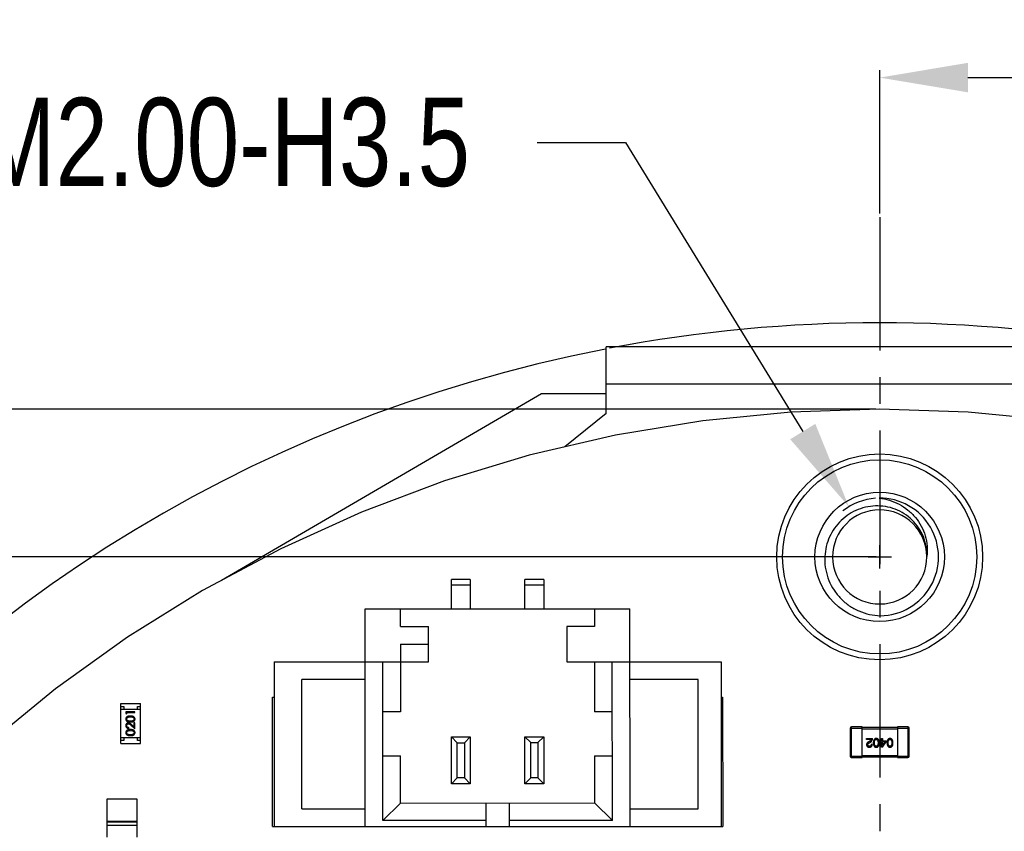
# Model space of a CAD drawing. Header units: millimetres. Extents: x -49 to 165, y -182 to -55.
# Tile 43 of 93: x 108 to 125, y -111 to -97. Entities that reach past the tile are written whole.
import ezdxf

# ---------------------------------------------------------------- set-up
doc = ezdxf.new("R2010")
doc.units = ezdxf.units.MM
doc.header["$LTSCALE"] = 1.21
doc.header["$MEASUREMENT"] = 0
doc.header["$PDMODE"] = 3
doc.header["$PDSIZE"] = 0.3125
doc.linetypes.add('CENTER', pattern=[0.6, 0.375, -0.075, 0.075, -0.075])
doc.layers.get('0').update_dxf_attribs({"linetype": 'CONTINUOUS'})
doc.layers.get('DEFPOINTS').update_dxf_attribs({"linetype": 'CONTINUOUS'})
doc.layers.add('Dim', color=3, linetype='CONTINUOUS', lineweight=25)
doc.styles.get("Standard").update_dxf_attribs({"font": 'txt', "width": 0.8})
doc.dimstyles.get("Standard").update_dxf_attribs({"dimtxt": 0.15625, "dimasz": 0.1875, "dimexe": 0.125, "dimexo": 0.0625, "dimgap": 0.09, "dimtad": 0, "dimtih": 1, "dimtoh": 1, "dimzin": 4, "dimdsep": 46, "dimtxsty": 'Standard', "dimblk": '_FILLED', "dimblk1": '_FILLED', "dimblk2": '_FILLED', "dimcen": 0.09, "dimazin": 1, "dimtp": 0.01, "dimtm": 0.01, "dimtfac": 1, "dimtofl": 0, "dimtmove": 0, "dimatfit": 3, "dimldrblk": '_FILLED', "dimfxl": 1, "dimtolj": 1, "dimtzin": 4, "dimarcsym": 0})

# ---------------------------------------------------------------- blocks, each defined once
blk = doc.blocks.new('_FILLED')
at = {"color": 0, "linetype": 'ByBlock'}
blk.add_solid([(0, 0), (-1, 0.167), (-1, -0.167)], dxfattribs=at)
blk = doc.blocks.new('*D70')
at = {"layer": 'DEFPOINTS', "color": 0}
for p in [(123.008, -106.074), (91.696, -126.574), (95.709, -126.574)]:
    blk.add_point(p, dxfattribs=at)
at = {"layer": 'Dim', "color": 0, "lineweight": -2}
for p, q in [((122.946, -106.074), (91.571, -106.074)), ((91.696, -107.574), (91.696, -114.034)), ((91.696, -125.074), (91.696, -118.614)), ((95.647, -126.574), (91.571, -126.574))]:
    blk.add_line(p, q, dxfattribs=at)
at = {"layer": 'Dim', "color": 0, "lineweight": -2, "xscale": 1.5, "yscale": 1.5, "zscale": 1.5}
for p, rotation in [((91.696, -106.074), 90), ((91.696, -126.574), 270)]:
    blk.add_blockref('_FILLED', p, dxfattribs=dict(at, rotation=rotation))
at = {"layer": 'Dim', "color": 0, "insert": (91.696, -116.324), "char_height": 1.5, "attachment_point": 5, "rotation": 90, "line_spacing_factor": 1.5}
blk.add_mtext('\\A1;20.50', dxfattribs=at)
blk = doc.blocks.new('*D77')
at = {"layer": 'DEFPOINTS', "color": 0}
for p in [(122.485, -105.222), (123.531, -106.927)]:
    blk.add_point(p, dxfattribs=at)
at = {"layer": 'Dim', "color": 0, "lineweight": -2}
for p, q in [((117.185, -99.031), (118.685, -99.031)), ((118.685, -99.031), (121.7, -103.944)), ((123.008, -106.272), (123.008, -105.876)), ((122.81, -106.074), (123.206, -106.074))]:
    blk.add_line(p, q, dxfattribs=at)
blk.add_arc((123.008, -106.074), 1, 94.0921, 128.7082, dxfattribs=at)
at = {"layer": 'Dim', "color": 0, "lineweight": -2, "xscale": 1.5, "yscale": 1.5, "zscale": 1.5, "rotation": 301.5415137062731}
blk.add_blockref('_FILLED', (122.485, -105.222), dxfattribs=at)
at = {"layer": 'Dim', "color": 0, "insert": (111.095, -99.031), "char_height": 1.5, "attachment_point": 5}
blk.add_mtext('\\A1;3*M2.00-H3.5', dxfattribs=at)
blk = doc.blocks.new('*D84')
at = {"layer": 'DEFPOINTS', "color": 0}
for p in [(123.008, -97.927), (123.008, -100.297), (138.008, -110.074)]:
    blk.add_point(p, dxfattribs=at)
at = {"layer": 'Dim', "color": 0, "lineweight": -2}
for p, q in [((123.008, -100.235), (123.008, -97.802)), ((138.008, -110.012), (138.008, -97.802)), ((124.508, -97.927), (128.418, -97.927)), ((136.508, -97.927), (132.598, -97.927))]:
    blk.add_line(p, q, dxfattribs=at)
at = {"layer": 'Dim', "color": 0, "lineweight": -2, "xscale": 1.5, "yscale": 1.5, "zscale": 1.5, "rotation": 180}
blk.add_blockref('_FILLED', (123.008, -97.927), dxfattribs=at)
at = {"layer": 'Dim', "color": 0, "lineweight": -2, "xscale": 1.5, "yscale": 1.5, "zscale": 1.5}
blk.add_blockref('_FILLED', (138.008, -97.927), dxfattribs=at)
at = {"layer": 'Dim', "color": 0, "insert": (130.508, -97.927), "char_height": 1.5, "attachment_point": 5, "line_spacing_factor": 1.5}
blk.add_mtext('\\A1;15.00', dxfattribs=at)
blk = doc.blocks.new('*D87')
at = {"layer": 'DEFPOINTS', "color": 0}
for p in [(123.005, -103.562), (83.971, -149.587), (123.005, -149.587)]:
    blk.add_point(p, dxfattribs=at)
at = {"layer": 'Dim', "color": 0, "lineweight": -2}
for p, q in [((122.942, -103.562), (83.846, -103.562)), ((83.971, -105.062), (83.971, -124.184)), ((83.971, -148.087), (83.971, -128.964)), ((122.942, -149.587), (83.846, -149.587))]:
    blk.add_line(p, q, dxfattribs=at)
at = {"layer": 'Dim', "color": 0, "lineweight": -2, "xscale": 1.5, "yscale": 1.5, "zscale": 1.5}
for p, rotation in [((83.971, -103.562), 90), ((83.971, -149.587), 270)]:
    blk.add_blockref('_FILLED', p, dxfattribs=dict(at, rotation=rotation))
at = {"layer": 'Dim', "color": 0, "insert": (83.971, -126.574), "char_height": 1.5, "attachment_point": 5, "rotation": 90, "line_spacing_factor": 1.5}
blk.add_mtext('\\A1;%%C46.0', dxfattribs=at)

msp = doc.modelspace()

# ---------------------------------------------------------------- linework, layer by layer
at = {"color": 4, "linetype": 'CENTER', "ltscale": 5}
msp.add_line((123.008, -100.297), (123.008, -153.378), dxfattribs=at)
at = {"color": 7, "linetype": 'Continuous'}
for p, q in [((118.358, -103.634), (118.358, -102.504)), ((127.658, -102.504), (118.358, -102.504)), ((127.658, -103.138), (118.358, -103.138)), ((117.258, -103.304), (111.818, -106.475)), ((118.358, -103.304), (117.258, -103.304)), ((123.005, -103.562), (121.5, -103.611)), ((124.51, -103.611), (123.005, -103.562)), ((118.358, -103.634), (117.655, -104.205)), ((120.001, -103.759), (118.515, -104.004)), ((121.5, -103.611), (120.001, -103.759)), ((126.009, -103.758), (124.51, -103.611)), ((118.515, -104.004), (117.049, -104.346)), ((117.049, -104.346), (115.608, -104.783)), ((115.608, -104.783), (114.199, -105.314)), ((114.199, -105.314), (112.827, -105.936)), ((112.827, -105.936), (111.499, -106.646)), ((111.499, -106.646), (110.22, -107.441)), ((110.22, -107.441), (108.996, -108.318)), ((108.996, -108.318), (107.832, -109.273))]:
    msp.add_line(p, q, dxfattribs=at)
at = {"color": 6, "linetype": 'Continuous'}
for p, q in [((115.728, -106.957), (115.728, -106.457)), ((116.048, -106.457), (115.728, -106.457)), ((116.048, -106.557), (115.728, -106.557)), ((116.048, -106.457), (116.048, -106.957)), ((116.978, -106.956), (116.978, -106.456)), ((117.298, -106.456), (116.978, -106.456)), ((117.298, -106.556), (116.978, -106.556)), ((117.298, -106.456), (117.298, -106.956)), ((114.263, -106.957), (118.763, -106.956)), ((114.264, -110.657), (114.263, -106.957)), ((114.863, -107.257), (114.863, -106.957)), ((118.163, -106.956), (118.163, -107.256)), ((118.764, -110.656), (118.763, -106.956)), ((114.863, -107.257), (115.338, -107.257)), ((115.338, -107.857), (115.338, -107.257)), ((117.688, -107.256), (117.688, -107.856)), ((118.163, -107.256), (117.688, -107.256)), ((114.863, -107.557), (114.863, -108.707)), ((114.863, -107.557), (115.338, -107.557)), ((112.713, -107.857), (112.714, -110.657)), ((112.713, -107.857), (115.338, -107.857)), ((114.564, -110.557), (114.563, -107.857)), ((117.688, -107.856), (120.313, -107.856)), ((118.163, -107.856), (118.163, -108.706)), ((118.464, -110.556), (118.463, -107.856)), ((120.313, -107.856), (120.314, -110.656)), ((113.188, -110.357), (113.188, -108.157)), ((114.263, -108.157), (113.188, -108.157)), ((119.924, -108.156), (118.763, -108.156)), ((119.924, -110.356), (119.924, -108.156)), ((110.111, -109.247), (110.111, -108.567)), ((110.111, -108.567), (110.441, -108.567)), ((110.111, -108.617), (110.161, -108.617)), ((110.161, -108.617), (110.161, -108.667)), ((110.391, -108.667), (110.391, -108.617)), ((110.391, -108.617), (110.441, -108.617)), ((110.441, -109.247), (110.441, -108.567)), ((112.689, -110.657), (112.688, -108.457)), ((112.688, -108.457), (112.713, -108.457)), ((120.313, -108.456), (120.338, -108.456)), ((120.338, -108.456), (120.339, -110.656)), ((110.441, -108.667), (110.111, -108.667)), ((110.196, -108.705), (110.196, -108.733)), ((110.346, -108.705), (110.196, -108.705)), ((110.196, -108.733), (110.212, -108.742)), ((110.212, -108.742), (110.212, -108.719)), ((110.212, -108.719), (110.346, -108.719)), ((110.346, -108.719), (110.346, -108.705)), ((114.863, -108.707), (114.563, -108.707)), ((118.463, -108.706), (118.163, -108.706)), ((110.271, -108.792), (110.309, -108.798)), ((110.284, -108.938), (110.346, -108.996)), ((110.331, -108.964), (110.291, -108.926)), ((110.331, -108.894), (110.331, -108.964)), ((110.346, -108.894), (110.331, -108.894)), ((110.346, -108.996), (110.346, -108.894)), ((110.242, -108.99), (110.242, -108.977)), ((110.271, -109.023), (110.309, -109.028)), ((122.508, -108.984), (122.508, -109.464)), ((122.508, -108.984), (122.708, -108.984)), ((122.528, -109.484), (122.528, -108.964)), ((122.708, -108.964), (122.528, -108.964)), ((122.708, -109.484), (122.708, -108.964)), ((123.308, -108.974), (122.708, -108.974)), ((122.708, -108.994), (123.308, -108.994)), ((123.308, -108.964), (123.308, -109.484)), ((123.488, -108.964), (123.308, -108.964)), ((123.308, -108.984), (123.508, -108.984)), ((123.488, -108.964), (123.488, -109.484)), ((123.508, -109.464), (123.508, -108.984)), ((110.441, -109.147), (110.111, -109.147)), ((110.161, -109.197), (110.111, -109.197)), ((110.111, -109.247), (110.441, -109.247)), ((110.161, -109.147), (110.161, -109.197)), ((110.391, -109.197), (110.391, -109.147)), ((110.441, -109.197), (110.391, -109.197)), ((115.728, -109.932), (115.728, -109.132)), ((115.828, -109.232), (115.728, -109.132)), ((115.728, -109.132), (116.048, -109.132)), ((115.828, -109.832), (115.828, -109.232)), ((115.828, -109.232), (115.948, -109.232)), ((115.948, -109.232), (116.048, -109.132)), ((115.948, -109.232), (115.948, -109.832)), ((116.048, -109.132), (116.048, -109.932)), ((116.978, -109.931), (116.978, -109.131)), ((117.078, -109.231), (116.978, -109.131)), ((116.978, -109.131), (117.298, -109.131)), ((117.078, -109.831), (117.078, -109.231)), ((117.078, -109.231), (117.198, -109.231)), ((117.198, -109.231), (117.298, -109.131)), ((117.198, -109.231), (117.198, -109.831)), ((117.298, -109.131), (117.298, -109.931)), ((122.785, -109.18), (122.785, -109.163)), ((122.785, -109.163), (122.886, -109.163)), ((122.865, -109.18), (122.785, -109.18)), ((122.841, -109.208), (122.825, -109.217)), ((122.832, -109.232), (122.852, -109.221)), ((122.864, -109.257), (122.883, -109.257)), ((123.015, -109.214), (123.015, -109.199)), ((123.015, -109.199), (123.037, -109.199)), ((123.037, -109.214), (123.015, -109.214)), ((123.037, -109.199), (123.037, -109.163)), ((123.037, -109.163), (123.055, -109.163)), ((123.037, -109.31), (123.037, -109.214)), ((123.053, -109.31), (123.12, -109.217)), ((123.055, -109.163), (123.055, -109.199)), ((123.055, -109.199), (123.12, -109.199)), ((123.055, -109.214), (123.055, -109.282)), ((123.103, -109.214), (123.055, -109.214)), ((123.055, -109.282), (123.056, -109.282)), ((123.103, -109.214), (123.056, -109.282)), ((123.12, -109.199), (123.12, -109.217)), ((114.563, -109.457), (114.863, -109.457)), ((114.863, -110.257), (114.863, -109.457)), ((118.163, -109.456), (118.163, -110.256)), ((118.163, -109.456), (118.463, -109.456)), ((123.308, -109.454), (122.708, -109.454)), ((123.053, -109.31), (123.037, -109.31)), ((122.708, -109.464), (122.508, -109.464)), ((122.528, -109.484), (122.708, -109.484)), ((122.708, -109.474), (123.308, -109.474)), ((123.508, -109.464), (123.308, -109.464)), ((123.308, -109.484), (123.488, -109.484)), ((115.828, -109.832), (115.728, -109.932)), ((116.048, -109.932), (115.728, -109.932)), ((115.948, -109.832), (115.828, -109.832)), ((115.948, -109.832), (116.048, -109.932)), ((117.078, -109.831), (116.978, -109.931)), ((117.298, -109.931), (116.978, -109.931)), ((117.198, -109.831), (117.078, -109.831)), ((117.198, -109.831), (117.298, -109.931)), ((109.879, -110.837), (109.878, -110.187)), ((109.878, -110.187), (110.378, -110.187)), ((110.378, -110.187), (110.379, -110.837)), ((114.564, -110.557), (114.863, -110.257)), ((114.863, -110.257), (118.163, -110.256)), ((116.313, -110.257), (116.314, -110.657)), ((116.714, -110.656), (116.713, -110.256)), ((118.163, -110.256), (118.464, -110.556)), ((113.188, -110.357), (114.263, -110.357)), ((118.763, -110.356), (119.924, -110.356)), ((109.879, -110.563), (110.379, -110.563)), ((110.379, -110.583), (109.879, -110.583)), ((116.314, -110.557), (114.564, -110.557)), ((118.464, -110.556), (116.714, -110.556)), ((110.379, -110.641), (109.879, -110.641)), ((112.689, -110.657), (120.339, -110.656))]:
    msp.add_line(p, q, dxfattribs=at)
at = {"color": 7, "linetype": 'Continuous'}
for radius in [1.75, 1.65, 1.1]:
    msp.add_circle((123.008, -106.074), radius, dxfattribs=at)
for centre, radius, start, end in [((123.008, -126.574), 24.48, 79.1903, 100.8097), ((123.008, -126.574), 24.48, 100.9793, 79.0159), ((123.008, -106.074), 1, 270.5105, 90.5105), ((123.008, -106.074), 0.8, 0.5074, 180.0061), ((123.008, -106.074), 0.8, 180.3416, 0.1753), ((123.005, -106.074), 0.797, 180.0052, 180.3413), ((123.013, -106.074), 0.795, 0.1733, 0.5105)]:
    msp.add_arc(centre, radius, start, end, dxfattribs=at)
at = {"color": 6, "linetype": 'Continuous'}
for centre, start, end in [((122.528, -108.984), 90.0045, 180.0045), ((123.488, -108.984), 0.0045, 90.0045), ((122.528, -109.464), 180.0045, 270.0045), ((123.488, -109.464), 270.0045, 0.0045)]:
    msp.add_arc(centre, 0.02, start, end, dxfattribs=at)
at = {"color": 7, "linetype": 'Continuous'}
for points, knots in [([(122.999, -105.074), (123.058, -105.081), (123.175, -105.106), (123.341, -105.175), (123.491, -105.273), (123.619, -105.399), (123.72, -105.547), (123.789, -105.713), (123.821, -105.889), (123.817, -106.009), (123.808, -106.067)], [0, 0, 0, 0, 0.125241, 0.250421, 0.375547, 0.500603, 0.625586, 0.750487, 0.87529, 1, 1, 1, 1]), ([(123.808, -106.067), (123.811, -106.01), (123.803, -105.895), (123.756, -105.729), (123.675, -105.576), (123.564, -105.443), (123.429, -105.336), (123.274, -105.258), (123.107, -105.213), (122.935, -105.202), (122.763, -105.225), (122.6, -105.281), (122.45, -105.368), (122.32, -105.481), (122.214, -105.618), (122.135, -105.771), (122.086, -105.937), (122.075, -106.052), (122.074, -106.109)], [0, 0, 0, 0, 0.062477, 0.124953, 0.187436, 0.249923, 0.312413, 0.374906, 0.437403, 0.499902, 0.562405, 0.624911, 0.687419, 0.74993, 0.812444, 0.87496, 0.937479, 1, 1, 1, 1]), ([(122.074, -106.109), (122.074, -106.171), (122.085, -106.296), (122.139, -106.476), (122.226, -106.641), (122.345, -106.787), (122.488, -106.908), (122.653, -106.998), (122.831, -107.056), (122.955, -107.072), (123.017, -107.074)], [0, 0, 0, 0, 0.124983, 0.249971, 0.374964, 0.499962, 0.624965, 0.749974, 0.874981, 1, 1, 1, 1])]:
    msp.add_open_spline(points, degree=3, knots=knots, dxfattribs=at)
at = {"color": 6, "linetype": 'Continuous'}
for points, knots in [([(110.271, -108.778), (110.269, -108.778), (110.264, -108.779), (110.258, -108.779), (110.252, -108.779), (110.246, -108.78), (110.24, -108.781), (110.235, -108.782), (110.23, -108.784), (110.226, -108.785), (110.222, -108.787), (110.218, -108.789), (110.215, -108.791), (110.211, -108.793), (110.208, -108.796), (110.205, -108.798), (110.203, -108.801), (110.201, -108.804), (110.199, -108.807), (110.197, -108.81), (110.196, -108.813), (110.194, -108.816), (110.193, -108.82), (110.193, -108.823), (110.192, -108.827), (110.192, -108.829), (110.192, -108.83)], [0, 0, 0, 0, 0.065278, 0.127205, 0.186168, 0.241675, 0.294115, 0.343609, 0.390387, 0.434463, 0.476646, 0.517002, 0.555936, 0.593716, 0.630057, 0.665601, 0.700745, 0.734917, 0.768681, 0.802087, 0.834849, 0.867433, 0.900138, 0.932806, 0.966212, 1, 1, 1, 1]), ([(110.35, -108.83), (110.35, -108.829), (110.35, -108.827), (110.35, -108.823), (110.349, -108.82), (110.348, -108.816), (110.347, -108.813), (110.345, -108.81), (110.344, -108.807), (110.342, -108.804), (110.339, -108.801), (110.337, -108.798), (110.334, -108.796), (110.331, -108.793), (110.328, -108.791), (110.324, -108.789), (110.32, -108.787), (110.316, -108.785), (110.312, -108.784), (110.307, -108.782), (110.302, -108.781), (110.297, -108.78), (110.291, -108.779), (110.285, -108.779), (110.278, -108.779), (110.274, -108.778), (110.271, -108.778)], [0, 0, 0, 0, 0.033824, 0.067298, 0.10028, 0.133019, 0.165736, 0.198792, 0.232372, 0.266409, 0.301016, 0.336196, 0.371972, 0.408574, 0.446394, 0.485225, 0.525372, 0.567224, 0.611081, 0.65775, 0.70702, 0.759235, 0.814484, 0.873227, 0.934937, 1, 1, 1, 1]), ([(110.192, -108.83), (110.192, -108.831), (110.192, -108.834), (110.193, -108.837), (110.193, -108.841), (110.194, -108.844), (110.196, -108.847), (110.197, -108.85), (110.199, -108.853), (110.201, -108.856), (110.203, -108.859), (110.205, -108.862), (110.208, -108.864), (110.211, -108.866), (110.214, -108.869), (110.218, -108.871), (110.221, -108.872), (110.225, -108.874), (110.23, -108.876), (110.234, -108.877), (110.239, -108.878), (110.245, -108.879), (110.251, -108.88), (110.257, -108.88), (110.264, -108.88), (110.269, -108.88), (110.271, -108.88)], [0, 0, 0, 0, 0.033742, 0.066533, 0.099153, 0.13154, 0.164087, 0.196563, 0.229707, 0.263315, 0.297504, 0.331686, 0.366482, 0.4021, 0.438958, 0.476748, 0.515985, 0.556589, 0.599519, 0.645765, 0.695487, 0.748721, 0.805687, 0.866754, 0.931405, 1, 1, 1, 1]), ([(110.237, -108.896), (110.235, -108.896), (110.233, -108.896), (110.228, -108.896), (110.224, -108.897), (110.22, -108.899), (110.216, -108.901), (110.212, -108.903), (110.209, -108.905), (110.206, -108.908), (110.202, -108.911), (110.2, -108.915), (110.197, -108.919), (110.196, -108.923), (110.194, -108.927), (110.193, -108.931), (110.192, -108.936), (110.192, -108.939), (110.192, -108.941)], [0, 0, 0, 0, 0.06271, 0.123347, 0.183401, 0.242828, 0.302097, 0.36242, 0.423725, 0.487032, 0.550491, 0.612709, 0.674265, 0.73617, 0.799211, 0.863483, 0.930525, 1, 1, 1, 1]), ([(110.192, -108.941), (110.192, -108.943), (110.192, -108.946), (110.193, -108.951), (110.194, -108.955), (110.196, -108.96), (110.198, -108.964), (110.2, -108.968), (110.203, -108.972), (110.206, -108.976), (110.21, -108.979), (110.214, -108.982), (110.218, -108.984), (110.222, -108.986), (110.227, -108.988), (110.232, -108.989), (110.237, -108.99), (110.241, -108.99), (110.242, -108.99)], [0, 0, 0, 0, 0.06445, 0.126725, 0.187421, 0.247417, 0.306749, 0.366595, 0.427749, 0.490235, 0.553031, 0.614805, 0.676505, 0.738096, 0.801021, 0.864897, 0.931209, 1, 1, 1, 1]), ([(110.208, -108.83), (110.208, -108.828), (110.208, -108.825), (110.209, -108.82), (110.211, -108.815), (110.214, -108.812), (110.216, -108.809), (110.218, -108.807), (110.22, -108.805), (110.223, -108.803), (110.225, -108.801), (110.228, -108.8), (110.232, -108.798), (110.235, -108.797), (110.239, -108.796), (110.243, -108.795), (110.247, -108.794), (110.251, -108.793), (110.256, -108.793), (110.261, -108.792), (110.266, -108.792), (110.269, -108.792), (110.271, -108.792)], [0, 0, 0, 0, 0.059689, 0.119507, 0.181075, 0.246162, 0.279894, 0.314468, 0.350403, 0.387474, 0.426147, 0.466624, 0.508745, 0.553328, 0.600058, 0.649177, 0.700552, 0.754894, 0.811825, 0.871514, 0.934319, 1, 1, 1, 1]), ([(110.271, -108.867), (110.269, -108.867), (110.265, -108.867), (110.26, -108.867), (110.254, -108.866), (110.249, -108.866), (110.245, -108.865), (110.241, -108.864), (110.237, -108.863), (110.234, -108.862), (110.23, -108.861), (110.228, -108.86), (110.225, -108.858), (110.222, -108.857), (110.22, -108.855), (110.218, -108.853), (110.216, -108.851), (110.214, -108.848), (110.211, -108.844), (110.209, -108.84), (110.208, -108.835), (110.208, -108.831), (110.208, -108.83)], [0, 0, 0, 0, 0.073302, 0.142286, 0.206253, 0.266017, 0.321612, 0.372532, 0.419497, 0.462398, 0.502825, 0.541489, 0.579034, 0.615143, 0.650298, 0.684912, 0.718701, 0.752189, 0.817245, 0.879117, 0.939613, 1, 1, 1, 1]), ([(110.208, -108.942), (110.208, -108.941), (110.208, -108.938), (110.208, -108.935), (110.209, -108.932), (110.21, -108.929), (110.211, -108.926), (110.213, -108.924), (110.215, -108.921), (110.217, -108.919), (110.219, -108.916), (110.221, -108.915), (110.224, -108.913), (110.227, -108.912), (110.229, -108.91), (110.232, -108.91), (110.235, -108.909), (110.237, -108.909), (110.238, -108.909)], [0, 0, 0, 0, 0.068027, 0.133505, 0.19695, 0.26027, 0.322741, 0.384982, 0.448465, 0.513424, 0.578224, 0.640011, 0.700094, 0.760067, 0.819012, 0.877878, 0.938035, 1, 1, 1, 1]), ([(110.242, -108.977), (110.241, -108.976), (110.238, -108.976), (110.235, -108.975), (110.231, -108.974), (110.228, -108.973), (110.225, -108.972), (110.222, -108.97), (110.219, -108.968), (110.217, -108.966), (110.215, -108.963), (110.213, -108.961), (110.211, -108.958), (110.21, -108.955), (110.209, -108.952), (110.208, -108.949), (110.208, -108.945), (110.208, -108.943), (110.208, -108.942)], [0, 0, 0, 0, 0.073648, 0.143686, 0.210962, 0.275557, 0.338064, 0.399311, 0.4594, 0.51934, 0.579024, 0.637809, 0.695959, 0.754122, 0.813113, 0.873453, 0.935561, 1, 1, 1, 1]), ([(110.291, -108.926), (110.289, -108.925), (110.286, -108.922), (110.282, -108.918), (110.278, -108.914), (110.274, -108.911), (110.27, -108.908), (110.267, -108.906), (110.264, -108.904), (110.26, -108.901), (110.255, -108.899), (110.249, -108.897), (110.243, -108.896), (110.239, -108.896), (110.237, -108.896)], [0, 0, 0, 0, 0.09953, 0.192079, 0.277712, 0.357454, 0.429648, 0.495771, 0.555538, 0.608657, 0.707578, 0.804328, 0.901298, 1, 1, 1, 1]), ([(110.238, -108.909), (110.24, -108.909), (110.243, -108.909), (110.248, -108.91), (110.252, -108.912), (110.256, -108.914), (110.259, -108.916), (110.262, -108.918), (110.265, -108.92), (110.268, -108.923), (110.272, -108.926), (110.276, -108.93), (110.28, -108.933), (110.283, -108.936), (110.284, -108.938)], [0, 0, 0, 0, 0.088014, 0.174976, 0.2638, 0.355443, 0.406413, 0.465519, 0.533076, 0.609353, 0.693899, 0.787171, 0.889197, 1, 1, 1, 1]), ([(110.335, -108.83), (110.335, -108.831), (110.334, -108.835), (110.333, -108.84), (110.331, -108.844), (110.329, -108.848), (110.326, -108.851), (110.324, -108.853), (110.322, -108.855), (110.32, -108.857), (110.317, -108.858), (110.315, -108.86), (110.312, -108.861), (110.309, -108.862), (110.305, -108.863), (110.302, -108.864), (110.297, -108.865), (110.293, -108.866), (110.288, -108.866), (110.283, -108.867), (110.277, -108.867), (110.273, -108.867), (110.271, -108.867)], [0, 0, 0, 0, 0.060034, 0.120278, 0.182348, 0.247919, 0.281641, 0.315701, 0.350322, 0.385703, 0.421819, 0.459196, 0.497866, 0.538301, 0.58121, 0.628183, 0.679403, 0.734699, 0.794074, 0.858416, 0.927049, 1, 1, 1, 1]), ([(110.271, -108.88), (110.274, -108.88), (110.278, -108.88), (110.285, -108.88), (110.291, -108.88), (110.297, -108.879), (110.303, -108.878), (110.308, -108.877), (110.313, -108.876), (110.317, -108.874), (110.321, -108.872), (110.325, -108.87), (110.328, -108.868), (110.331, -108.866), (110.334, -108.864), (110.337, -108.861), (110.34, -108.859), (110.342, -108.856), (110.344, -108.853), (110.345, -108.85), (110.347, -108.847), (110.348, -108.844), (110.349, -108.841), (110.35, -108.837), (110.35, -108.834), (110.35, -108.831), (110.35, -108.83)], [0, 0, 0, 0, 0.068113, 0.132564, 0.193427, 0.250218, 0.303569, 0.353576, 0.400235, 0.443586, 0.484619, 0.524292, 0.56238, 0.599049, 0.63494, 0.669782, 0.704009, 0.737842, 0.771098, 0.803896, 0.836415, 0.868639, 0.900715, 0.933378, 0.966213, 1, 1, 1, 1]), ([(110.309, -108.798), (110.31, -108.798), (110.312, -108.799), (110.315, -108.8), (110.318, -108.802), (110.32, -108.803), (110.322, -108.805), (110.325, -108.807), (110.327, -108.809), (110.329, -108.812), (110.331, -108.815), (110.333, -108.82), (110.334, -108.825), (110.335, -108.828), (110.335, -108.83)], [0, 0, 0, 0, 0.075949, 0.148549, 0.218996, 0.286119, 0.351826, 0.416074, 0.478265, 0.540325, 0.660405, 0.774606, 0.887187, 1, 1, 1, 1]), ([(110.271, -109.009), (110.269, -109.009), (110.264, -109.009), (110.258, -109.01), (110.252, -109.01), (110.246, -109.011), (110.24, -109.012), (110.235, -109.013), (110.23, -109.014), (110.226, -109.016), (110.222, -109.018), (110.218, -109.02), (110.215, -109.022), (110.211, -109.024), (110.208, -109.027), (110.205, -109.029), (110.203, -109.032), (110.201, -109.035), (110.199, -109.038), (110.197, -109.041), (110.196, -109.044), (110.194, -109.047), (110.193, -109.05), (110.193, -109.054), (110.192, -109.057), (110.192, -109.06), (110.192, -109.061)], [0, 0, 0, 0, 0.065278, 0.127205, 0.186168, 0.241675, 0.294115, 0.343609, 0.390387, 0.434463, 0.476646, 0.517002, 0.555936, 0.593716, 0.630057, 0.665601, 0.700745, 0.734917, 0.768681, 0.802087, 0.834849, 0.867433, 0.900138, 0.932806, 0.966212, 1, 1, 1, 1]), ([(110.192, -109.061), (110.192, -109.062), (110.192, -109.065), (110.193, -109.068), (110.193, -109.071), (110.194, -109.075), (110.196, -109.078), (110.197, -109.081), (110.199, -109.084), (110.201, -109.087), (110.203, -109.09), (110.205, -109.092), (110.208, -109.095), (110.211, -109.097), (110.214, -109.099), (110.218, -109.101), (110.221, -109.103), (110.225, -109.105), (110.23, -109.106), (110.234, -109.108), (110.239, -109.109), (110.245, -109.11), (110.251, -109.11), (110.257, -109.111), (110.264, -109.111), (110.269, -109.111), (110.271, -109.111)], [0, 0, 0, 0, 0.033742, 0.066533, 0.099153, 0.13154, 0.164087, 0.196563, 0.229707, 0.263315, 0.297504, 0.331686, 0.366482, 0.4021, 0.438958, 0.476748, 0.515985, 0.556589, 0.599519, 0.645765, 0.695487, 0.748721, 0.805687, 0.866754, 0.931405, 1, 1, 1, 1]), ([(110.208, -109.061), (110.208, -109.059), (110.208, -109.056), (110.209, -109.051), (110.211, -109.046), (110.214, -109.042), (110.216, -109.039), (110.218, -109.037), (110.22, -109.035), (110.223, -109.034), (110.225, -109.032), (110.228, -109.03), (110.232, -109.029), (110.235, -109.028), (110.239, -109.027), (110.243, -109.025), (110.247, -109.025), (110.251, -109.024), (110.256, -109.023), (110.261, -109.023), (110.266, -109.023), (110.269, -109.023), (110.271, -109.023)], [0, 0, 0, 0, 0.059689, 0.119507, 0.181075, 0.246162, 0.279894, 0.314468, 0.350403, 0.387474, 0.426147, 0.466624, 0.508745, 0.553328, 0.600058, 0.649177, 0.700552, 0.754894, 0.811825, 0.871514, 0.934319, 1, 1, 1, 1]), ([(110.271, -109.098), (110.269, -109.098), (110.265, -109.098), (110.26, -109.097), (110.254, -109.097), (110.249, -109.097), (110.245, -109.096), (110.241, -109.095), (110.237, -109.094), (110.234, -109.093), (110.23, -109.092), (110.228, -109.091), (110.225, -109.089), (110.222, -109.087), (110.22, -109.086), (110.218, -109.084), (110.216, -109.082), (110.214, -109.079), (110.211, -109.075), (110.209, -109.07), (110.208, -109.066), (110.208, -109.062), (110.208, -109.061)], [0, 0, 0, 0, 0.073302, 0.142286, 0.206253, 0.266017, 0.321612, 0.372532, 0.419497, 0.462398, 0.502825, 0.541489, 0.579034, 0.615143, 0.650298, 0.684912, 0.718701, 0.752189, 0.817245, 0.879117, 0.939613, 1, 1, 1, 1]), ([(110.35, -109.061), (110.35, -109.06), (110.35, -109.057), (110.35, -109.054), (110.349, -109.05), (110.348, -109.047), (110.347, -109.044), (110.345, -109.041), (110.344, -109.038), (110.342, -109.035), (110.339, -109.032), (110.337, -109.029), (110.334, -109.026), (110.331, -109.024), (110.328, -109.022), (110.324, -109.02), (110.32, -109.018), (110.316, -109.016), (110.312, -109.014), (110.307, -109.013), (110.302, -109.012), (110.297, -109.011), (110.291, -109.01), (110.285, -109.01), (110.278, -109.009), (110.274, -109.009), (110.271, -109.009)], [0, 0, 0, 0, 0.033824, 0.067298, 0.10028, 0.133019, 0.165736, 0.198792, 0.232372, 0.266409, 0.301016, 0.336196, 0.371972, 0.408574, 0.446394, 0.485225, 0.525372, 0.567224, 0.611081, 0.65775, 0.70702, 0.759235, 0.814484, 0.873227, 0.934937, 1, 1, 1, 1]), ([(110.335, -109.061), (110.335, -109.062), (110.334, -109.065), (110.333, -109.07), (110.331, -109.075), (110.329, -109.079), (110.326, -109.082), (110.324, -109.084), (110.322, -109.086), (110.32, -109.087), (110.317, -109.089), (110.315, -109.091), (110.312, -109.092), (110.309, -109.093), (110.305, -109.094), (110.302, -109.095), (110.297, -109.096), (110.293, -109.097), (110.288, -109.097), (110.283, -109.097), (110.277, -109.098), (110.273, -109.098), (110.271, -109.098)], [0, 0, 0, 0, 0.060034, 0.120278, 0.182348, 0.247919, 0.281641, 0.315701, 0.350322, 0.385703, 0.421819, 0.459196, 0.497866, 0.538301, 0.58121, 0.628183, 0.679403, 0.734699, 0.794074, 0.858416, 0.927049, 1, 1, 1, 1]), ([(110.271, -109.111), (110.274, -109.111), (110.278, -109.111), (110.285, -109.111), (110.291, -109.11), (110.297, -109.11), (110.303, -109.109), (110.308, -109.108), (110.313, -109.106), (110.317, -109.105), (110.321, -109.103), (110.325, -109.101), (110.328, -109.099), (110.331, -109.097), (110.334, -109.095), (110.337, -109.092), (110.34, -109.09), (110.342, -109.087), (110.344, -109.084), (110.345, -109.081), (110.347, -109.078), (110.348, -109.075), (110.349, -109.071), (110.35, -109.068), (110.35, -109.064), (110.35, -109.062), (110.35, -109.061)], [0, 0, 0, 0, 0.068113, 0.132564, 0.193427, 0.250218, 0.303569, 0.353576, 0.400235, 0.443586, 0.484619, 0.524292, 0.56238, 0.599049, 0.63494, 0.669782, 0.704009, 0.737842, 0.771098, 0.803896, 0.836415, 0.868639, 0.900715, 0.933378, 0.966213, 1, 1, 1, 1]), ([(110.309, -109.028), (110.31, -109.029), (110.312, -109.029), (110.315, -109.031), (110.318, -109.032), (110.32, -109.034), (110.322, -109.036), (110.325, -109.037), (110.327, -109.04), (110.329, -109.042), (110.331, -109.046), (110.333, -109.051), (110.334, -109.056), (110.335, -109.059), (110.335, -109.061)], [0, 0, 0, 0, 0.075949, 0.148549, 0.218996, 0.286119, 0.351826, 0.416074, 0.478265, 0.540325, 0.660405, 0.774606, 0.887187, 1, 1, 1, 1]), ([(122.825, -109.217), (122.824, -109.218), (122.82, -109.219), (122.816, -109.222), (122.811, -109.224), (122.807, -109.227), (122.803, -109.23), (122.8, -109.232), (122.797, -109.235), (122.794, -109.238), (122.792, -109.242), (122.79, -109.245), (122.788, -109.248), (122.787, -109.252), (122.786, -109.255), (122.785, -109.259), (122.785, -109.262), (122.785, -109.265), (122.785, -109.266)], [0, 0, 0, 0, 0.082731, 0.161257, 0.236138, 0.307554, 0.375712, 0.440848, 0.502916, 0.562567, 0.619798, 0.675716, 0.73039, 0.78386, 0.837315, 0.890547, 0.944917, 1, 1, 1, 1]), ([(122.785, -109.266), (122.785, -109.268), (122.786, -109.271), (122.786, -109.276), (122.787, -109.28), (122.789, -109.284), (122.791, -109.288), (122.793, -109.292), (122.795, -109.295), (122.798, -109.298), (122.801, -109.301), (122.805, -109.303), (122.808, -109.305), (122.812, -109.307), (122.817, -109.308), (122.822, -109.309), (122.827, -109.31), (122.83, -109.31), (122.832, -109.31)], [0, 0, 0, 0, 0.070688, 0.137741, 0.201612, 0.262778, 0.321223, 0.378455, 0.434411, 0.490146, 0.546362, 0.603392, 0.662208, 0.723401, 0.787372, 0.85442, 0.925153, 1, 1, 1, 1]), ([(122.805, -109.267), (122.805, -109.266), (122.805, -109.264), (122.805, -109.262), (122.805, -109.26), (122.806, -109.257), (122.807, -109.255), (122.808, -109.253), (122.809, -109.25), (122.811, -109.248), (122.813, -109.246), (122.815, -109.244), (122.817, -109.242), (122.819, -109.24), (122.822, -109.238), (122.825, -109.236), (122.828, -109.234), (122.831, -109.233), (122.832, -109.232)], [0, 0, 0, 0, 0.052237, 0.103888, 0.155485, 0.207395, 0.259864, 0.31356, 0.369176, 0.4266, 0.486836, 0.550048, 0.61567, 0.685271, 0.75824, 0.834614, 0.915635, 1, 1, 1, 1]), ([(122.834, -109.293), (122.833, -109.293), (122.831, -109.293), (122.828, -109.293), (122.825, -109.292), (122.822, -109.291), (122.819, -109.29), (122.817, -109.289), (122.815, -109.288), (122.813, -109.286), (122.811, -109.284), (122.81, -109.282), (122.808, -109.28), (122.807, -109.278), (122.806, -109.275), (122.806, -109.273), (122.805, -109.27), (122.805, -109.268), (122.805, -109.267)], [0, 0, 0, 0, 0.076112, 0.148436, 0.216883, 0.281466, 0.34298, 0.402356, 0.459881, 0.51546, 0.571111, 0.62658, 0.683162, 0.741007, 0.801404, 0.863825, 0.930544, 1, 1, 1, 1]), ([(122.832, -109.31), (122.834, -109.31), (122.838, -109.31), (122.844, -109.309), (122.849, -109.308), (122.854, -109.306), (122.858, -109.304), (122.862, -109.302), (122.866, -109.299), (122.87, -109.296), (122.873, -109.293), (122.875, -109.289), (122.877, -109.284), (122.879, -109.28), (122.881, -109.275), (122.882, -109.269), (122.882, -109.263), (122.883, -109.259), (122.883, -109.257)], [0, 0, 0, 0, 0.07282, 0.141057, 0.2062, 0.267672, 0.326735, 0.383519, 0.439188, 0.494454, 0.549628, 0.605958, 0.66397, 0.72402, 0.787502, 0.854127, 0.925065, 1, 1, 1, 1]), ([(122.864, -109.257), (122.864, -109.258), (122.864, -109.261), (122.863, -109.265), (122.863, -109.269), (122.862, -109.273), (122.861, -109.276), (122.859, -109.279), (122.858, -109.282), (122.856, -109.284), (122.854, -109.286), (122.852, -109.288), (122.85, -109.29), (122.847, -109.291), (122.844, -109.292), (122.841, -109.293), (122.838, -109.293), (122.835, -109.293), (122.834, -109.293)], [0, 0, 0, 0, 0.082594, 0.15978, 0.232961, 0.301462, 0.365595, 0.426678, 0.484662, 0.540809, 0.595146, 0.648401, 0.702272, 0.757102, 0.813447, 0.872233, 0.934055, 1, 1, 1, 1]), ([(122.865, -109.18), (122.865, -109.181), (122.865, -109.184), (122.863, -109.188), (122.861, -109.191), (122.858, -109.195), (122.855, -109.198), (122.851, -109.202), (122.846, -109.205), (122.843, -109.207), (122.841, -109.208)], [0, 0, 0, 0, 0.103034, 0.208166, 0.318255, 0.434664, 0.559728, 0.695394, 0.841708, 1, 1, 1, 1]), ([(122.852, -109.221), (122.853, -109.22), (122.856, -109.219), (122.859, -109.216), (122.863, -109.213), (122.866, -109.211), (122.869, -109.208), (122.872, -109.204), (122.875, -109.201), (122.877, -109.197), (122.879, -109.194), (122.881, -109.19), (122.882, -109.186), (122.884, -109.181), (122.885, -109.177), (122.885, -109.172), (122.886, -109.168), (122.886, -109.164), (122.886, -109.163)], [0, 0, 0, 0, 0.065828, 0.130094, 0.192451, 0.254037, 0.313974, 0.373757, 0.433048, 0.492243, 0.551902, 0.611758, 0.672678, 0.734814, 0.798569, 0.863693, 0.930488, 1, 1, 1, 1]), ([(122.95, -109.16), (122.948, -109.16), (122.944, -109.161), (122.939, -109.161), (122.933, -109.163), (122.928, -109.165), (122.924, -109.168), (122.92, -109.171), (122.916, -109.175), (122.913, -109.179), (122.91, -109.184), (122.907, -109.19), (122.905, -109.196), (122.903, -109.202), (122.901, -109.209), (122.9, -109.217), (122.9, -109.225), (122.899, -109.231), (122.899, -109.234)], [0, 0, 0, 0, 0.059134, 0.115603, 0.169236, 0.221572, 0.273254, 0.32474, 0.377319, 0.431815, 0.488555, 0.548609, 0.612242, 0.680182, 0.75251, 0.829782, 0.91231, 1, 1, 1, 1]), ([(122.899, -109.234), (122.899, -109.237), (122.9, -109.243), (122.9, -109.251), (122.902, -109.259), (122.903, -109.267), (122.905, -109.273), (122.907, -109.28), (122.91, -109.285), (122.913, -109.29), (122.916, -109.295), (122.92, -109.299), (122.924, -109.302), (122.929, -109.305), (122.934, -109.307), (122.939, -109.309), (122.944, -109.31), (122.948, -109.31), (122.95, -109.31)], [0, 0, 0, 0, 0.088475, 0.171606, 0.249595, 0.322626, 0.391327, 0.455765, 0.516374, 0.573675, 0.628522, 0.681161, 0.732559, 0.783563, 0.83504, 0.887639, 0.942585, 1, 1, 1, 1]), ([(122.919, -109.234), (122.919, -109.232), (122.919, -109.227), (122.919, -109.221), (122.92, -109.214), (122.921, -109.209), (122.922, -109.203), (122.923, -109.199), (122.925, -109.194), (122.927, -109.19), (122.929, -109.187), (122.931, -109.184), (122.934, -109.181), (122.936, -109.179), (122.939, -109.177), (122.943, -109.176), (122.946, -109.175), (122.949, -109.175), (122.95, -109.175)], [0, 0, 0, 0, 0.094834, 0.184067, 0.267029, 0.344713, 0.417334, 0.484367, 0.546941, 0.604717, 0.65953, 0.710539, 0.759381, 0.806382, 0.853027, 0.900623, 0.949121, 1, 1, 1, 1]), ([(122.95, -109.293), (122.949, -109.293), (122.946, -109.293), (122.943, -109.292), (122.939, -109.291), (122.936, -109.289), (122.934, -109.287), (122.931, -109.285), (122.929, -109.282), (122.927, -109.278), (122.925, -109.274), (122.923, -109.27), (122.922, -109.265), (122.921, -109.26), (122.92, -109.254), (122.919, -109.248), (122.919, -109.241), (122.919, -109.236), (122.919, -109.234)], [0, 0, 0, 0, 0.050604, 0.098688, 0.145699, 0.191791, 0.238625, 0.286717, 0.337546, 0.391814, 0.449755, 0.512106, 0.579685, 0.652048, 0.730262, 0.814146, 0.904281, 1, 1, 1, 1]), ([(123.001, -109.234), (123.001, -109.231), (123.001, -109.225), (123, -109.217), (122.999, -109.209), (122.997, -109.202), (122.995, -109.196), (122.993, -109.19), (122.991, -109.184), (122.987, -109.179), (122.984, -109.175), (122.98, -109.171), (122.976, -109.168), (122.972, -109.165), (122.967, -109.163), (122.962, -109.161), (122.956, -109.161), (122.952, -109.16), (122.95, -109.16)], [0, 0, 0, 0, 0.087693, 0.170223, 0.247496, 0.319826, 0.387768, 0.451403, 0.511459, 0.568358, 0.622671, 0.675251, 0.726739, 0.778422, 0.830759, 0.884394, 0.940865, 1, 1, 1, 1]), ([(122.95, -109.175), (122.951, -109.175), (122.954, -109.175), (122.957, -109.176), (122.96, -109.177), (122.963, -109.179), (122.966, -109.181), (122.969, -109.183), (122.971, -109.186), (122.973, -109.19), (122.975, -109.194), (122.976, -109.198), (122.977, -109.203), (122.979, -109.208), (122.979, -109.214), (122.98, -109.22), (122.98, -109.227), (122.98, -109.232), (122.98, -109.234)], [0, 0, 0, 0, 0.049766, 0.097012, 0.143225, 0.188786, 0.235079, 0.282962, 0.333687, 0.387747, 0.445963, 0.508657, 0.576545, 0.649868, 0.72822, 0.812712, 0.903543, 1, 1, 1, 1]), ([(122.98, -109.234), (122.98, -109.236), (122.98, -109.241), (122.98, -109.248), (122.979, -109.254), (122.979, -109.26), (122.977, -109.265), (122.976, -109.27), (122.975, -109.274), (122.973, -109.278), (122.971, -109.282), (122.969, -109.285), (122.966, -109.287), (122.963, -109.289), (122.96, -109.291), (122.957, -109.292), (122.954, -109.293), (122.951, -109.293), (122.95, -109.293)], [0, 0, 0, 0, 0.096452, 0.187278, 0.271765, 0.350519, 0.423437, 0.491321, 0.554011, 0.612224, 0.666281, 0.717003, 0.764884, 0.811423, 0.856783, 0.902993, 0.950236, 1, 1, 1, 1]), ([(122.95, -109.31), (122.952, -109.31), (122.956, -109.31), (122.962, -109.309), (122.967, -109.307), (122.972, -109.305), (122.976, -109.303), (122.98, -109.299), (122.984, -109.295), (122.987, -109.291), (122.991, -109.286), (122.993, -109.28), (122.995, -109.274), (122.997, -109.267), (122.999, -109.26), (123, -109.252), (123.001, -109.243), (123.001, -109.237), (123.001, -109.234)], [0, 0, 0, 0, 0.057911, 0.113262, 0.165956, 0.217443, 0.268511, 0.319665, 0.372, 0.426129, 0.483365, 0.543779, 0.607756, 0.676562, 0.749704, 0.827713, 0.911177, 1, 1, 1, 1]), ([(123.183, -109.16), (123.181, -109.16), (123.177, -109.161), (123.172, -109.161), (123.166, -109.163), (123.162, -109.165), (123.157, -109.168), (123.153, -109.171), (123.149, -109.175), (123.146, -109.179), (123.143, -109.184), (123.14, -109.19), (123.138, -109.196), (123.136, -109.202), (123.135, -109.209), (123.133, -109.217), (123.133, -109.225), (123.133, -109.231), (123.132, -109.234)], [0, 0, 0, 0, 0.059134, 0.115603, 0.169236, 0.221572, 0.273254, 0.32474, 0.377319, 0.431815, 0.488555, 0.548609, 0.612242, 0.680182, 0.75251, 0.829782, 0.91231, 1, 1, 1, 1]), ([(123.132, -109.234), (123.133, -109.237), (123.133, -109.243), (123.134, -109.251), (123.135, -109.259), (123.136, -109.267), (123.138, -109.273), (123.141, -109.28), (123.143, -109.285), (123.146, -109.29), (123.15, -109.295), (123.153, -109.299), (123.157, -109.302), (123.162, -109.305), (123.167, -109.307), (123.172, -109.309), (123.177, -109.31), (123.181, -109.31), (123.183, -109.31)], [0, 0, 0, 0, 0.088475, 0.171606, 0.249595, 0.322626, 0.391327, 0.455765, 0.516374, 0.573675, 0.628522, 0.681161, 0.732559, 0.783563, 0.83504, 0.887639, 0.942585, 1, 1, 1, 1]), ([(123.152, -109.234), (123.152, -109.232), (123.152, -109.227), (123.153, -109.22), (123.153, -109.214), (123.154, -109.209), (123.155, -109.203), (123.156, -109.199), (123.158, -109.194), (123.16, -109.19), (123.162, -109.187), (123.164, -109.184), (123.167, -109.181), (123.17, -109.179), (123.173, -109.177), (123.176, -109.176), (123.18, -109.175), (123.182, -109.175), (123.183, -109.175)], [0, 0, 0, 0, 0.094834, 0.184067, 0.267029, 0.344713, 0.417334, 0.484367, 0.546941, 0.604717, 0.65953, 0.710539, 0.759381, 0.806382, 0.853027, 0.900623, 0.949121, 1, 1, 1, 1]), ([(123.183, -109.293), (123.182, -109.293), (123.18, -109.293), (123.176, -109.292), (123.173, -109.291), (123.17, -109.289), (123.167, -109.287), (123.164, -109.285), (123.162, -109.282), (123.16, -109.278), (123.158, -109.274), (123.156, -109.27), (123.155, -109.265), (123.154, -109.26), (123.153, -109.254), (123.153, -109.248), (123.152, -109.241), (123.152, -109.236), (123.152, -109.234)], [0, 0, 0, 0, 0.050604, 0.098688, 0.145699, 0.191791, 0.238625, 0.286717, 0.337546, 0.391814, 0.449755, 0.512106, 0.579685, 0.652048, 0.730262, 0.814146, 0.904281, 1, 1, 1, 1]), ([(123.234, -109.234), (123.234, -109.231), (123.234, -109.225), (123.233, -109.217), (123.232, -109.209), (123.23, -109.202), (123.228, -109.196), (123.226, -109.19), (123.224, -109.184), (123.221, -109.179), (123.217, -109.175), (123.214, -109.171), (123.209, -109.168), (123.205, -109.165), (123.2, -109.163), (123.195, -109.161), (123.189, -109.161), (123.185, -109.16), (123.183, -109.16)], [0, 0, 0, 0, 0.087693, 0.170223, 0.247496, 0.319826, 0.387768, 0.451403, 0.511459, 0.568358, 0.622671, 0.675251, 0.726739, 0.778422, 0.830759, 0.884394, 0.940865, 1, 1, 1, 1]), ([(123.183, -109.175), (123.184, -109.175), (123.187, -109.175), (123.19, -109.176), (123.194, -109.177), (123.197, -109.179), (123.199, -109.181), (123.202, -109.183), (123.204, -109.186), (123.206, -109.19), (123.208, -109.194), (123.209, -109.198), (123.211, -109.203), (123.212, -109.208), (123.213, -109.214), (123.213, -109.22), (123.213, -109.227), (123.214, -109.232), (123.214, -109.234)], [0, 0, 0, 0, 0.049766, 0.097012, 0.143225, 0.188786, 0.235079, 0.282962, 0.333687, 0.387747, 0.445963, 0.508657, 0.576545, 0.649868, 0.72822, 0.812712, 0.903543, 1, 1, 1, 1]), ([(123.183, -109.31), (123.185, -109.31), (123.189, -109.31), (123.195, -109.309), (123.2, -109.307), (123.205, -109.305), (123.209, -109.303), (123.214, -109.299), (123.217, -109.295), (123.221, -109.291), (123.224, -109.286), (123.226, -109.28), (123.229, -109.274), (123.23, -109.267), (123.232, -109.26), (123.233, -109.252), (123.234, -109.243), (123.234, -109.237), (123.234, -109.234)], [0, 0, 0, 0, 0.057911, 0.113262, 0.165956, 0.217443, 0.268511, 0.319665, 0.372, 0.426129, 0.483365, 0.543779, 0.607756, 0.676562, 0.749704, 0.827713, 0.911177, 1, 1, 1, 1]), ([(123.214, -109.234), (123.214, -109.236), (123.213, -109.241), (123.213, -109.248), (123.213, -109.254), (123.212, -109.26), (123.211, -109.265), (123.209, -109.27), (123.208, -109.274), (123.206, -109.278), (123.204, -109.282), (123.202, -109.285), (123.199, -109.287), (123.197, -109.289), (123.194, -109.291), (123.19, -109.292), (123.187, -109.293), (123.184, -109.293), (123.183, -109.293)], [0, 0, 0, 0, 0.096452, 0.187278, 0.271765, 0.350519, 0.423437, 0.491321, 0.554011, 0.612224, 0.666281, 0.717003, 0.764884, 0.811423, 0.856783, 0.902993, 0.950236, 1, 1, 1, 1])]:
    msp.add_open_spline(points, degree=3, knots=knots, dxfattribs=at)

# ---------------------------------------------------------------- dimensions: what is measured, and where the dimension line sits
at = {"layer": 'Dim'}
dim = msp.add_linear_dim(base=(123.008, -97.927), p1=(138.008, -110.074), p2=(123.008, -100.297), dimstyle='Standard', override={"dimtxt": 1.5, "dimasz": 1.5, "dimtih": 0, "dimtoh": 0, "dimzin": 0, "dimcen": 0.198, "dimadec": 0, "dimazin": 0, "dimtp": 0, "dimtm": 0, "dimtdec": 4, "dimtzin": 0, "dimarcsym": 1}, dxfattribs=at)
dim.commit()
dim.dimension.update_dxf_attribs({"geometry": '*D84', "text_midpoint": (130.508, -97.927)})
dim = msp.add_diameter_dim_2p(p1=(123.531, -106.927), p2=(122.485, -105.222), text='3*M<>-H3.5', dimstyle='Standard', override={"dimtxt": 1.5, "dimasz": 1.5, "dimtih": 0, "dimzin": 0, "dimpost": '<>', "dimcen": 0.198, "dimadec": 0, "dimazin": 0, "dimtp": 0, "dimtm": 0, "dimtdec": 4, "dimtzin": 0, "dimarcsym": 1}, dxfattribs=at)
dim.commit()
dim.dimension.update_dxf_attribs({"geometry": '*D77', "text_midpoint": (111.095, -99.031), "dimtype": 163})
dim = msp.add_linear_dim(base=(83.971, -149.587), p1=(123.005, -103.562), p2=(123.005, -149.587), angle=90, text='%%C<>', dimstyle='Standard', override={"dimtxt": 1.5, "dimasz": 1.5, "dimtih": 0, "dimtoh": 0, "dimdec": 1, "dimzin": 0, "dimpost": '<>', "dimcen": 0.198, "dimadec": 0, "dimazin": 0, "dimtp": 0, "dimtm": 0, "dimtdec": 4, "dimtzin": 0, "dimarcsym": 1}, dxfattribs=at)
dim.commit()
dim.dimension.update_dxf_attribs({"geometry": '*D87', "text_midpoint": (83.971, -126.574)})
dim = msp.add_linear_dim(base=(91.696, -126.574), p1=(123.008, -106.074), p2=(95.709, -126.574), angle=90, dimstyle='Standard', override={"dimtxt": 1.5, "dimasz": 1.5, "dimtih": 0, "dimtoh": 0, "dimzin": 0, "dimcen": 0.198, "dimadec": 0, "dimazin": 0, "dimtp": 0, "dimtm": 0, "dimtdec": 4, "dimtzin": 0, "dimarcsym": 1}, dxfattribs=at)
dim.commit()
dim.dimension.update_dxf_attribs({"geometry": '*D70', "text_midpoint": (91.696, -116.324)})

doc.saveas('drawing.dxf')
